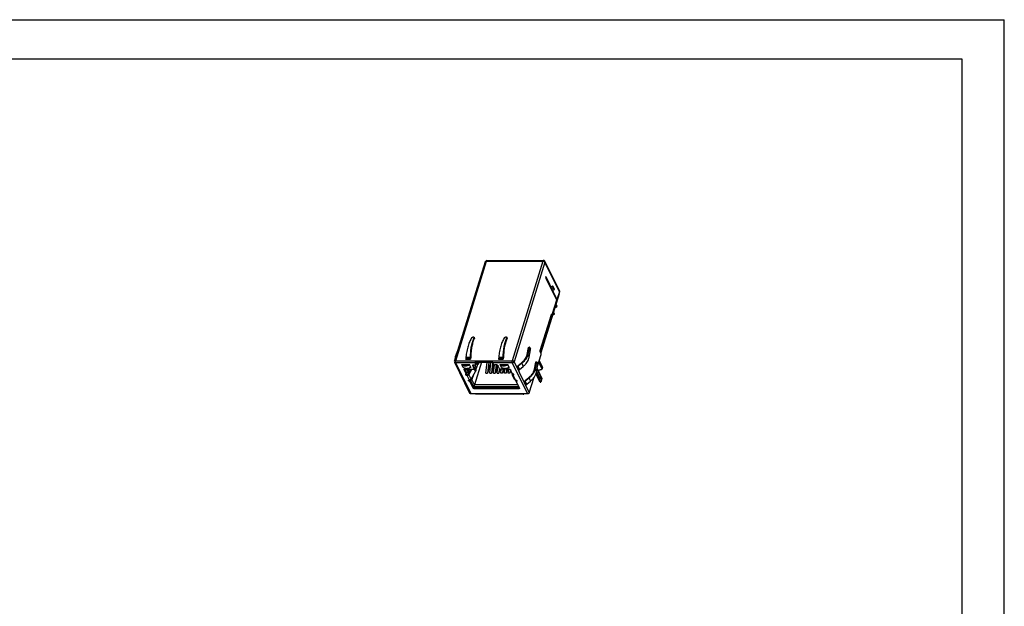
# Model space of a CAD drawing. Extents: x 0 to 420, y 0 to 297.
# Tile 3 of 3: x 171 to 420, y 148 to 297. Entities that reach past the tile are written whole.
import ezdxf

# ---------------------------------------------------------------- set-up
doc = ezdxf.new("R2010")
doc.units = 0
doc.header["$LTSCALE"] = 23.1
doc.layers.get('0').update_dxf_attribs({"linetype": 'CONTINUOUS'})

msp = doc.modelspace()

# ---------------------------------------------------------------- linework, layer by layer
at = {"color": 7, "linetype": 'CONTINUOUS'}
for p, q in [((0, 297), (420, 297)), ((420, 0), (420, 297)), ((17.78, 287.08), (409.21, 287.08)), ((409.21, 287.08), (409.21, 9.23)), ((280.73, 210.54), (288.53, 235.78)), ((280.99, 210.67), (288.79, 235.91)), ((288.79, 235.91), (303.1, 235.91)), ((288.92, 236.06), (303.22, 236.06)), ((303.1, 235.91), (295.3, 210.67)), ((303.59, 235.66), (295.79, 210.42)), ((307.26, 228.33), (303.58, 235.84)), ((307.27, 228.15), (303.59, 235.66)), ((303.81, 231.95), (306.65, 226.16)), ((303.82, 231.79), (303.82, 231.7)), ((303.82, 231.79), (303.84, 231.79)), ((303.87, 231.71), (303.82, 231.7)), ((303.84, 231.79), (303.87, 231.71)), ((303.84, 231.79), (306.65, 226.09)), ((303.85, 231.56), (303.92, 231.58)), ((303.85, 231.56), (306.54, 226.09)), ((306.6, 226.11), (303.92, 231.58)), ((305.46, 229.48), (305.48, 229.54)), ((305.57, 229.57), (305.91, 228.88)), ((305.57, 229.56), (305.57, 229.57)), ((305.91, 228.87), (305.57, 229.56)), ((307.19, 227.58), (302.58, 212.67)), ((305.46, 229.48), (305.9, 228.59)), ((305.56, 229.38), (305.58, 229.44)), ((305.56, 229.38), (305.89, 228.69)), ((305.58, 229.44), (305.91, 228.75)), ((305.91, 228.75), (305.89, 228.69)), ((305.92, 228.66), (305.9, 228.61)), ((305.91, 228.87), (305.91, 228.88)), ((305.91, 228.88), (305.91, 228.87)), ((305.91, 228.86), (305.91, 228.87)), ((305.91, 228.87), (305.91, 228.86)), ((307.27, 228.15), (306.65, 226.16)), ((307.13, 227.7), (307.19, 227.58)), ((302.54, 212.75), (306.33, 225.01)), ((305.48, 222.34), (306.63, 226.06)), ((306.51, 224.21), (306.29, 224.66)), ((306.33, 225.01), (306.31, 225.05)), ((306.41, 225.05), (306.63, 224.6)), ((306.63, 224.6), (306.51, 224.21)), ((306.6, 226.11), (306.54, 226.09)), ((306.64, 226.07), (306.59, 226.05)), ((302.42, 213.25), (305.23, 222.34)), ((305.2, 222.27), (305.42, 222.27)), ((305.37, 222.31), (305.22, 222.31)), ((305.34, 222.37), (305.24, 222.37)), ((305.34, 222.37), (305.37, 222.31)), ((305.86, 222.26), (305.55, 222.26)), ((305.67, 222.65), (305.86, 222.26)), ((305.76, 222.96), (305.95, 222.57)), ((305.95, 222.57), (305.86, 222.26)), ((306.15, 224.21), (306.51, 224.21)), ((285.58, 216.63), (285.31, 216.63)), ((285.7, 216.53), (285.75, 216.36)), ((285.75, 216.41), (285.71, 216.57)), ((293.87, 216.63), (293.6, 216.63)), ((293.99, 216.53), (294.04, 216.36)), ((294.04, 216.41), (294, 216.57)), ((281.15, 212.28), (281.58, 213.27)), ((281.27, 212.27), (281.15, 212.28)), ((299.1, 212.26), (299.48, 214.01)), ((299.29, 212.28), (299.1, 212.26)), ((299.67, 214.02), (299.29, 212.28)), ((299.62, 211.59), (299.29, 212.28)), ((299.48, 214.01), (299.67, 214.02)), ((299.53, 214.08), (299.72, 214.09)), ((299.62, 211.59), (299.97, 213.4)), ((299.76, 214.05), (299.95, 213.68)), ((301.74, 209.33), (302.65, 212.27)), ((302.64, 212.56), (302.43, 212.97)), ((284.62, 202.39), (280.76, 210.25)), ((280.99, 210.67), (295.3, 210.67)), ((284.88, 202.25), (281.02, 210.11)), ((285.93, 210.11), (281.02, 210.11)), ((282.92, 208.97), (282.56, 209.7)), ((282.56, 209.7), (284.51, 209.7)), ((283.51, 211.03), (284.71, 211.03)), ((283.6, 211.59), (283.56, 211.26)), ((284.74, 211.26), (283.56, 211.26)), ((283.6, 211.59), (284.74, 211.59)), ((284.87, 208.97), (284.51, 209.7)), ((284.74, 211.59), (284.82, 211.56)), ((284.74, 211.26), (284.74, 211.59)), ((284.77, 211.25), (284.74, 211.26)), ((284.77, 211.25), (284.82, 211.44)), ((284.82, 211.56), (284.82, 211.44)), ((285.33, 209.59), (285.3, 209.49)), ((285.82, 208.75), (285.39, 209.61)), ((285.42, 209.61), (285.99, 209.61)), ((287.53, 210.27), (285.76, 204.54)), ((286.26, 208.8), (285.86, 209.61)), ((285.88, 210.34), (290.35, 210.34)), ((286.12, 209.74), (285.93, 210.11)), ((285.95, 210.34), (285.98, 210.27)), ((290.36, 210.27), (285.98, 210.27)), ((286.04, 210.27), (286.04, 210.21)), ((286.04, 210.21), (286.18, 209.93)), ((286.04, 210.21), (286.13, 210.21)), ((286.18, 209.93), (286.12, 209.74)), ((286.18, 209.88), (286.12, 209.68)), ((286.16, 210.27), (286.13, 210.21)), ((286.13, 210.21), (286.34, 209.78)), ((286.34, 209.78), (286.15, 209.78)), ((286.26, 208.8), (286.57, 209.8)), ((286.79, 209.83), (286.34, 209.78)), ((286.79, 209.83), (286.57, 210.27)), ((286.79, 209.83), (286.92, 210.27)), ((288.67, 207.53), (288.98, 210.27)), ((289.41, 210.27), (289.09, 207.53)), ((289.91, 210.18), (289.09, 207.53)), ((289.61, 207.53), (289.92, 210.27)), ((290.34, 210.2), (290.03, 207.53)), ((290.69, 209.65), (290.03, 207.53)), ((290.52, 209.83), (290.31, 210.27)), ((295.32, 210.11), (290.41, 210.11)), ((290.59, 209.74), (290.41, 210.11)), ((290.52, 209.83), (290.55, 209.81)), ((290.55, 207.53), (290.79, 209.62)), ((291.41, 209.61), (290.84, 209.61)), ((291.21, 209.61), (290.97, 207.53)), ((291.8, 211.03), (293, 211.03)), ((291.89, 211.59), (291.85, 211.26)), ((293.03, 211.26), (291.85, 211.26)), ((291.89, 211.59), (293.03, 211.59)), ((292.24, 209.7), (294.19, 209.7)), ((292.6, 208.97), (292.24, 209.7)), ((293.03, 211.59), (293.11, 211.56)), ((293.03, 211.26), (293.03, 211.59)), ((293.06, 211.25), (293.03, 211.26)), ((293.06, 211.25), (293.11, 211.44)), ((293.11, 211.56), (293.11, 211.44)), ((294.55, 208.97), (294.19, 209.7)), ((295.32, 210.11), (299.18, 202.25)), ((295.79, 210.42), (299.65, 202.56)), ((297.75, 210.01), (296.8, 209.26)), ((296.83, 209.47), (297.63, 210.1)), ((297.63, 210.1), (297.75, 210.01)), ((297.75, 210.01), (298.12, 209.24)), ((300.93, 208.53), (301.31, 210.28)), ((301.5, 210.29), (301.12, 208.55)), ((301.31, 210.28), (301.5, 210.29)), ((301.36, 210.35), (301.55, 210.36)), ((301.45, 207.86), (301.8, 209.67)), ((301.59, 210.32), (301.78, 209.95)), ((302.88, 208.5), (302.02, 210.25)), ((302.16, 210.69), (303.02, 208.94)), ((283.19, 208.51), (283.16, 208.4)), ((283.63, 207.44), (283.16, 208.4)), ((283.69, 207.64), (283.26, 208.53)), ((283.28, 208.53), (285.59, 208.53)), ((283.34, 208.53), (283.84, 207.51)), ((283.69, 207.64), (283.63, 207.44)), ((283.7, 207.58), (283.64, 207.38)), ((283.84, 207.51), (283.68, 207.51)), ((284.19, 207.75), (283.81, 208.53)), ((284.19, 207.75), (283.84, 207.51)), ((283.86, 206.97), (283.91, 207.13)), ((284.87, 208.53), (284.13, 207.25)), ((284.19, 207.75), (284.43, 208.53)), ((285.06, 208.53), (284.3, 207.22)), ((284.88, 206.03), (284.3, 207.22)), ((284.88, 206.03), (286, 207.97)), ((285.71, 208.65), (285.3, 209.49)), ((285.77, 208.85), (285.71, 208.65)), ((285.71, 208.57), (286, 207.97)), ((285.78, 208.79), (285.72, 208.59)), ((285.82, 208.75), (285.77, 208.75)), ((286.26, 208.8), (285.82, 208.75)), ((286.13, 208.46), (285.98, 208.77)), ((286.11, 208.79), (286.13, 208.46)), ((288.67, 207.53), (289.09, 207.53)), ((289.61, 207.53), (290.03, 207.53)), ((290.55, 207.53), (290.97, 207.53)), ((291.6, 209.55), (290.97, 207.53)), ((291.49, 207.53), (291.7, 209.39)), ((291.49, 207.53), (291.91, 207.53)), ((292.07, 208.65), (291.65, 209.49)), ((292.05, 208.69), (291.91, 207.53)), ((292.22, 208.54), (291.91, 207.53)), ((294.61, 208.53), (292.31, 208.53)), ((292.43, 207.53), (292.54, 208.53)), ((292.85, 207.53), (292.43, 207.53)), ((292.97, 208.53), (292.85, 207.53)), ((293.16, 208.53), (292.85, 207.53)), ((293.37, 207.53), (293.48, 208.53)), ((293.79, 207.53), (293.37, 207.53)), ((293.91, 208.53), (293.79, 207.53)), ((294.1, 208.53), (293.79, 207.53)), ((294.31, 207.53), (294.42, 208.53)), ((294.73, 207.53), (294.31, 207.53)), ((294.83, 208.42), (294.73, 207.53)), ((294.94, 208.2), (294.73, 207.53)), ((295.16, 207.75), (294.81, 208.46)), ((295.33, 207.44), (294.86, 208.4)), ((295.21, 207.69), (295.16, 207.75)), ((295.25, 207.53), (295.25, 207.6)), ((295.29, 207.53), (295.25, 207.53)), ((295.29, 207.53), (295.28, 207.22)), ((295.88, 205.93), (295.3, 207.11)), ((295.47, 207.34), (295.47, 207.25)), ((295.51, 207.16), (295.47, 207.25)), ((295.61, 207.13), (295.56, 206.97)), ((296.73, 209.16), (297.12, 208.36)), ((296.77, 209.28), (296.83, 209.47)), ((296.8, 209.26), (296.77, 209.28)), ((297.19, 208.45), (296.8, 209.26)), ((297.19, 208.45), (298.12, 209.24)), ((301.12, 208.55), (300.93, 208.53)), ((301.45, 207.86), (301.12, 208.55)), ((302.39, 205.22), (301.32, 207.39)), ((302.57, 205.22), (301.39, 207.62)), ((302.35, 206.12), (301.46, 207.92)), ((302.44, 206.12), (301.49, 208.06)), ((301.58, 208.51), (302.56, 206.51)), ((301.63, 208.66), (302.86, 206.16)), ((283.86, 206.97), (284.44, 205.79)), ((284.43, 205.79), (284.4, 205.66)), ((284.51, 205.61), (284.52, 205.65)), ((284.57, 205.63), (284.51, 205.43)), ((284.52, 205.65), (284.76, 205.65)), ((284.73, 205.52), (284.67, 205.32)), ((285.46, 203.71), (284.67, 205.32)), ((285.52, 203.9), (284.73, 205.52)), ((284.76, 205.65), (285.11, 205.88)), ((284.76, 205.65), (285.51, 204.12)), ((285.47, 207.06), (285.11, 205.88)), ((285.76, 204.54), (285.11, 205.88)), ((296.14, 205.79), (295.56, 206.97)), ((296.73, 204.54), (296.12, 205.79)), ((296.15, 205.79), (296.28, 205.65)), ((296.48, 205.65), (296.28, 205.65)), ((296.28, 205.65), (296.38, 205.44)), ((296.42, 205.57), (296.36, 205.38)), ((297.16, 203.71), (296.37, 205.32)), ((296.49, 205.63), (296.43, 205.43)), ((298.56, 205.43), (298.95, 204.63)), ((298.6, 205.55), (298.66, 205.74)), ((298.63, 205.53), (298.6, 205.55)), ((299.58, 206.28), (298.63, 205.53)), ((299.02, 204.72), (298.63, 205.53)), ((298.66, 205.74), (299.46, 206.37)), ((299.02, 204.72), (299.95, 205.51)), ((299.46, 206.37), (299.58, 206.28)), ((299.58, 206.28), (299.95, 205.51)), ((299.65, 202.56), (300.87, 206.5)), ((302.44, 206.12), (302.35, 206.12)), ((302.39, 205.22), (302.57, 205.22)), ((302.5, 206.06), (302.41, 206.06)), ((302.86, 206.16), (302.57, 205.22)), ((299.18, 202.25), (284.88, 202.25)), ((285.52, 203.9), (285.46, 203.71)), ((285.76, 204.54), (285.51, 204.12)), ((285.51, 204.12), (296.96, 204.12)), ((285.77, 203.78), (285.71, 203.58)), ((297.04, 203.58), (285.71, 203.58)), ((296.73, 204.54), (285.76, 204.54)), ((285.77, 203.78), (297.1, 203.78)), ((298.15, 202.16), (286.1, 202.16)), ((296.73, 204.54), (296.8, 204.45)), ((297.04, 203.58), (297.1, 203.78))]:
    msp.add_line(p, q, dxfattribs=at)
for centre, radius, start, end in [((288.92, 235.66), 0.4, 89.9984, 162.8329), ((303.22, 235.66), 0.4, 26.1381, 89.9999), ((304.77, 232.07), 0.968, 187.2723, 196.8213), ((305.81, 228.64), 0.0993, 333.7842, 342.8007), ((305.76, 228.81), 0.158, 15.5419, 21.6147), ((305.64, 228.75), 0.3, 342.828, 21.6271), ((306.92, 226.1), 0.271, 168.1391, 174.1298), ((306.82, 226.09), 0.174, 165.943, 170.7375), ((284.16, 210.99), 3.27, 156.8305, 162.1032), ((296.3, 212.88), 2.87, 342.0675, 347.6278), ((296.39, 212.91), 2.97, 342.0617, 347.7015), ((281.12, 210.42), 0.4, 162.8269, 206.1379), ((296.5, 212.2), 3.18, 343.4956, 348.9061), ((278.3, 215.22), 19.4, 341.8011, 342.1738), ((284.7, 206.14), 0.523, 249.8474, 255.5671), ((296.41, 205.85), 0.229, 288.9945, 290.3904), ((280.15, 211.49), 19.38, 341.8004, 342.1733)]:
    msp.add_arc(centre, radius, start, end, dxfattribs=at)
for centre, major_axis, ratio, start_param, end_param in [((303.9, 231.73), (0.006, 0.208), 0.383014, -4.557302, -3.771904), ((305.43, 229.11), (0.104, 0.493), 0.268842, -0.331064, -0.093123), ((306.59, 226.26), (0.006, 0.208), 0.383014, -3.771904, -3.022614)]:
    msp.add_ellipse(centre, major_axis=major_axis, ratio=ratio, start_param=start_param, end_param=end_param, dxfattribs=at)
for points, knots in [([(288.53, 235.78), (288.54, 235.79), (288.54, 235.81), (288.56, 235.84), (288.59, 235.86), (288.63, 235.89), (288.7, 235.91), (288.76, 235.91), (288.79, 235.91)], [0, 0, 0, 0, 0.099766, 0.20308, 0.312912, 0.431323, 0.696859, 1, 1, 1, 1]), ([(288.79, 235.91), (288.8, 235.93), (288.81, 235.97), (288.84, 236.02), (288.86, 236.04), (288.88, 236.05), (288.9, 236.06), (288.91, 236.06), (288.92, 236.06)], [0, 0, 0, 0, 0.331883, 0.605596, 0.72059, 0.822459, 0.914092, 1, 1, 1, 1]), ([(303.22, 236.06), (303.21, 236.06), (303.2, 236.06), (303.18, 236.05), (303.17, 236.04), (303.14, 236.02), (303.12, 235.97), (303.1, 235.93), (303.1, 235.91)], [0, 0, 0, 0, 0.085908, 0.177541, 0.27941, 0.394404, 0.668117, 1, 1, 1, 1]), ([(303.1, 235.91), (303.15, 235.91), (303.25, 235.9), (303.37, 235.85), (303.46, 235.8), (303.51, 235.76), (303.56, 235.72), (303.58, 235.68), (303.59, 235.66)], [0, 0, 0, 0, 0.264312, 0.535856, 0.66592, 0.787929, 0.899648, 1, 1, 1, 1]), ([(303.59, 235.66), (303.6, 235.69), (303.6, 235.74), (303.59, 235.8), (303.58, 235.83), (303.58, 235.84)], [0, 0, 0, 0, 0.516114, 0.760433, 1, 1, 1, 1]), ([(303.82, 231.79), (303.82, 231.8), (303.82, 231.85), (303.81, 231.91), (303.81, 231.95)], [0, 0, 0, 0, 0.250824, 1, 1, 1, 1]), ([(303.87, 231.71), (303.88, 231.69), (303.89, 231.64), (303.91, 231.6), (303.92, 231.58)], [0, 0, 0, 0, 0.543813, 1, 1, 1, 1]), ([(305.48, 229.54), (305.48, 229.55), (305.49, 229.56), (305.5, 229.58), (305.51, 229.59), (305.52, 229.6), (305.54, 229.6), (305.54, 229.6), (305.55, 229.6)], [0, 0, 0, 0, 0.34562, 0.48937, 0.613431, 0.812253, 0.903096, 1, 1, 1, 1]), ([(305.48, 229.54), (305.5, 229.52), (305.54, 229.49), (305.57, 229.45), (305.58, 229.44)], [0, 0, 0, 0, 0.536647, 1, 1, 1, 1]), ([(305.57, 229.56), (305.57, 229.56), (305.56, 229.57), (305.55, 229.59), (305.55, 229.6)], [0, 0, 0, 0, 0.246869, 1, 1, 1, 1]), ([(305.58, 229.44), (305.58, 229.46), (305.59, 229.5), (305.58, 229.54), (305.57, 229.56)], [0, 0, 0, 0, 0.516892, 1, 1, 1, 1]), ([(305.56, 229.38), (305.55, 229.4), (305.52, 229.44), (305.48, 229.47), (305.46, 229.48)], [0, 0, 0, 0, 0.463353, 1, 1, 1, 1]), ([(305.9, 228.61), (305.91, 228.61), (305.91, 228.63), (305.91, 228.66), (305.9, 228.68), (305.89, 228.69)], [0, 0, 0, 0, 0.23414, 0.475374, 1, 1, 1, 1]), ([(305.92, 228.86), (305.92, 228.84), (305.92, 228.8), (305.92, 228.77), (305.91, 228.75)], [0, 0, 0, 0, 0.484322, 1, 1, 1, 1]), ([(305.91, 228.75), (305.92, 228.74), (305.93, 228.71), (305.93, 228.68), (305.92, 228.67), (305.92, 228.66)], [0, 0, 0, 0, 0.524626, 0.76586, 1, 1, 1, 1]), ([(307.26, 228.33), (307.27, 228.32), (307.28, 228.29), (307.29, 228.23), (307.28, 228.18), (307.27, 228.15)], [0, 0, 0, 0, 0.239567, 0.483886, 1, 1, 1, 1]), ([(306.6, 226.11), (306.6, 226.1), (306.61, 226.1), (306.62, 226.08), (306.62, 226.08), (306.63, 226.07), (306.63, 226.07), (306.63, 226.07), (306.64, 226.07)], [0, 0, 0, 0, 0.386088, 0.545306, 0.680737, 0.792164, 0.880368, 1, 1, 1, 1]), ([(306.64, 226.07), (306.64, 226.07), (306.64, 226.07), (306.64, 226.08), (306.65, 226.08), (306.65, 226.09)], [0, 0, 0, 0, 0.366938, 0.645418, 1, 1, 1, 1]), ([(306.65, 226.09), (306.65, 226.09), (306.65, 226.1), (306.65, 226.11), (306.65, 226.11)], [0, 0, 0, 0, 0.245045, 1, 1, 1, 1]), ([(305.23, 222.34), (305.23, 222.35), (305.24, 222.37), (305.25, 222.39), (305.26, 222.4), (305.27, 222.41), (305.28, 222.41), (305.29, 222.42), (305.29, 222.42)], [0, 0, 0, 0, 0.331872, 0.605596, 0.72059, 0.82246, 0.914092, 1, 1, 1, 1]), ([(305.29, 222.42), (305.29, 222.42), (305.3, 222.41), (305.31, 222.4), (305.33, 222.39), (305.33, 222.38), (305.34, 222.37)], [0, 0, 0, 0, 0.195442, 0.417915, 0.684051, 1, 1, 1, 1]), ([(305.37, 222.31), (305.37, 222.3), (305.38, 222.29), (305.39, 222.28), (305.4, 222.27), (305.41, 222.27), (305.42, 222.27)], [0, 0, 0, 0, 0.315949, 0.582085, 0.804558, 1, 1, 1, 1]), ([(305.42, 222.27), (305.42, 222.27), (305.42, 222.27), (305.43, 222.27), (305.44, 222.28), (305.45, 222.29), (305.47, 222.31), (305.47, 222.33), (305.48, 222.34)], [0, 0, 0, 0, 0.085908, 0.17754, 0.27941, 0.394404, 0.668128, 1, 1, 1, 1]), ([(285.06, 216.53), (284.97, 216.38), (284.78, 216.07), (284.54, 215.56), (284.32, 214.99), (284.12, 214.38), (283.94, 213.72), (283.8, 213.04), (283.68, 212.32), (283.62, 211.83), (283.6, 211.59)], [0, 0, 0, 0, 0.100733, 0.209866, 0.326912, 0.45113, 0.581636, 0.717385, 0.857248, 1, 1, 1, 1]), ([(284.74, 211.59), (284.74, 211.83), (284.76, 212.32), (284.82, 213.03), (284.9, 213.72), (285.01, 214.38), (285.15, 214.99), (285.31, 215.55), (285.49, 216.07), (285.63, 216.38), (285.7, 216.53)], [0, 0, 0, 0, 0.145334, 0.28718, 0.424259, 0.555376, 0.679407, 0.795379, 0.902446, 1, 1, 1, 1]), ([(285.75, 216.36), (285.67, 216.22), (285.54, 215.91), (285.36, 215.41), (285.21, 214.86), (285.08, 214.27), (284.97, 213.63), (284.89, 212.96), (284.84, 212.27), (284.82, 211.8), (284.82, 211.56)], [0, 0, 0, 0, 0.097551, 0.204618, 0.32059, 0.44462, 0.575736, 0.712814, 0.854662, 1, 1, 1, 1]), ([(285.06, 216.53), (285.07, 216.55), (285.1, 216.57), (285.16, 216.61), (285.23, 216.63), (285.28, 216.63), (285.31, 216.63)], [0, 0, 0, 0, 0.20779, 0.459221, 0.732876, 1, 1, 1, 1]), ([(285.58, 216.63), (285.6, 216.63), (285.63, 216.63), (285.66, 216.62), (285.68, 216.61), (285.7, 216.6), (285.71, 216.59), (285.71, 216.58), (285.71, 216.57)], [0, 0, 0, 0, 0.316927, 0.587595, 0.704512, 0.810208, 0.907331, 1, 1, 1, 1]), ([(285.71, 216.57), (285.71, 216.57), (285.71, 216.55), (285.71, 216.54), (285.7, 216.53)], [0, 0, 0, 0, 0.471334, 1, 1, 1, 1]), ([(285.75, 216.36), (285.75, 216.37), (285.75, 216.38), (285.75, 216.4), (285.75, 216.41)], [0, 0, 0, 0, 0.528539, 1, 1, 1, 1]), ([(293.35, 216.53), (293.26, 216.38), (293.07, 216.07), (292.83, 215.56), (292.61, 214.99), (292.41, 214.38), (292.23, 213.72), (292.09, 213.04), (291.97, 212.32), (291.91, 211.83), (291.89, 211.59)], [0, 0, 0, 0, 0.100733, 0.209866, 0.326912, 0.45113, 0.581636, 0.717385, 0.857248, 1, 1, 1, 1]), ([(293.03, 211.59), (293.03, 211.83), (293.05, 212.32), (293.11, 213.03), (293.19, 213.72), (293.3, 214.38), (293.44, 214.99), (293.6, 215.55), (293.78, 216.07), (293.92, 216.38), (293.99, 216.53)], [0, 0, 0, 0, 0.145334, 0.28718, 0.424259, 0.555376, 0.679407, 0.795379, 0.902446, 1, 1, 1, 1]), ([(294.04, 216.36), (293.96, 216.22), (293.83, 215.91), (293.65, 215.41), (293.5, 214.86), (293.37, 214.27), (293.26, 213.63), (293.18, 212.96), (293.13, 212.27), (293.11, 211.8), (293.11, 211.56)], [0, 0, 0, 0, 0.097551, 0.204618, 0.32059, 0.44462, 0.575736, 0.712814, 0.854662, 1, 1, 1, 1]), ([(293.35, 216.53), (293.36, 216.55), (293.39, 216.57), (293.45, 216.61), (293.52, 216.63), (293.57, 216.63), (293.6, 216.63)], [0, 0, 0, 0, 0.20779, 0.459221, 0.732876, 1, 1, 1, 1]), ([(293.87, 216.63), (293.89, 216.63), (293.92, 216.63), (293.95, 216.62), (293.97, 216.61), (293.99, 216.6), (294, 216.59), (294, 216.58), (294, 216.57)], [0, 0, 0, 0, 0.316927, 0.587595, 0.704512, 0.810208, 0.907331, 1, 1, 1, 1]), ([(294, 216.57), (294, 216.57), (294, 216.55), (294, 216.54), (293.99, 216.53)], [0, 0, 0, 0, 0.471334, 1, 1, 1, 1]), ([(294.04, 216.36), (294.04, 216.37), (294.04, 216.38), (294.04, 216.4), (294.04, 216.41)], [0, 0, 0, 0, 0.528539, 1, 1, 1, 1]), ([(299.48, 214.01), (299.48, 214.02), (299.49, 214.04), (299.5, 214.06), (299.51, 214.07), (299.51, 214.07), (299.52, 214.08), (299.53, 214.08), (299.53, 214.08)], [0, 0, 0, 0, 0.341564, 0.618314, 0.732295, 0.831518, 0.919069, 1, 1, 1, 1]), ([(299.72, 214.09), (299.71, 214.09), (299.71, 214.09), (299.7, 214.09), (299.69, 214.08), (299.69, 214.07), (299.68, 214.05), (299.67, 214.03), (299.67, 214.02)], [0, 0, 0, 0, 0.080931, 0.168482, 0.267705, 0.381686, 0.658436, 1, 1, 1, 1]), ([(299.76, 214.05), (299.76, 214.06), (299.75, 214.07), (299.74, 214.08), (299.73, 214.09), (299.72, 214.09), (299.72, 214.09)], [0, 0, 0, 0, 0.331063, 0.602411, 0.819062, 1, 1, 1, 1]), ([(299.97, 213.4), (299.98, 213.42), (299.98, 213.47), (299.98, 213.55), (299.97, 213.61), (299.96, 213.65), (299.95, 213.67), (299.95, 213.68)], [0, 0, 0, 0, 0.245521, 0.517252, 0.779803, 0.897008, 1, 1, 1, 1]), ([(302.43, 212.97), (302.43, 212.98), (302.42, 213), (302.41, 213.05), (302.4, 213.11), (302.4, 213.18), (302.41, 213.23), (302.42, 213.25)], [0, 0, 0, 0, 0.102667, 0.219303, 0.480863, 0.7527, 1, 1, 1, 1]), ([(302.65, 212.27), (302.66, 212.3), (302.66, 212.35), (302.67, 212.42), (302.66, 212.48), (302.65, 212.53), (302.64, 212.55), (302.64, 212.56)], [0, 0, 0, 0, 0.2473, 0.519137, 0.780697, 0.897333, 1, 1, 1, 1]), ([(280.99, 210.67), (280.96, 210.67), (280.9, 210.67), (280.83, 210.65), (280.79, 210.62), (280.76, 210.6), (280.75, 210.57), (280.74, 210.55), (280.73, 210.54)], [0, 0, 0, 0, 0.303139, 0.568676, 0.687087, 0.79692, 0.900234, 1, 1, 1, 1]), ([(280.76, 210.25), (280.77, 210.23), (280.8, 210.19), (280.86, 210.14), (280.93, 210.12), (280.99, 210.11), (281.02, 210.11)], [0, 0, 0, 0, 0.226855, 0.465045, 0.722047, 1, 1, 1, 1]), ([(280.91, 211.11), (280.9, 211.25), (280.93, 211.55), (281, 211.85), (281.04, 211.99)], [0, 0, 0, 0, 0.488581, 1, 1, 1, 1]), ([(281.02, 210.11), (281.01, 210.13), (280.99, 210.17), (280.98, 210.23), (280.97, 210.3), (280.96, 210.41), (280.96, 210.51), (280.98, 210.61), (280.99, 210.65), (280.99, 210.67)], [0, 0, 0, 0, 0.102619, 0.219194, 0.34657, 0.480851, 0.752554, 0.881367, 1, 1, 1, 1]), ([(282.56, 209.7), (282.61, 209.65), (282.73, 209.56), (282.94, 209.46), (283.18, 209.4), (283.44, 209.38), (283.71, 209.4), (284.08, 209.48), (284.34, 209.6), (284.51, 209.7)], [0, 0, 0, 0, 0.10507, 0.215968, 0.33368, 0.458229, 0.588817, 0.724017, 1, 1, 1, 1]), ([(283.56, 211.26), (283.56, 211.22), (283.55, 211.14), (283.52, 211.06), (283.51, 211.03)], [0, 0, 0, 0, 0.521691, 1, 1, 1, 1]), ([(284.71, 211.03), (284.72, 211.06), (284.73, 211.14), (284.74, 211.22), (284.74, 211.26)], [0, 0, 0, 0, 0.474853, 1, 1, 1, 1]), ([(284.77, 211.25), (284.76, 211.23), (284.74, 211.16), (284.72, 211.08), (284.71, 211.03)], [0, 0, 0, 0, 0.250481, 1, 1, 1, 1]), ([(285.29, 209.55), (285.29, 209.55), (285.3, 209.56), (285.31, 209.58), (285.34, 209.6), (285.38, 209.61), (285.41, 209.61), (285.42, 209.61)], [0, 0, 0, 0, 0.099856, 0.203264, 0.430807, 0.696589, 1, 1, 1, 1]), ([(285.88, 210.34), (285.88, 210.29), (285.89, 210.23), (285.91, 210.16), (285.93, 210.13), (285.93, 210.11)], [0, 0, 0, 0, 0.542295, 0.784242, 1, 1, 1, 1]), ([(285.99, 209.61), (286.01, 209.61), (286.04, 209.62), (286.08, 209.63), (286.1, 209.65), (286.12, 209.67), (286.12, 209.67), (286.12, 209.68)], [0, 0, 0, 0, 0.303411, 0.569193, 0.796736, 0.900144, 1, 1, 1, 1]), ([(286.12, 209.68), (286.13, 209.69), (286.13, 209.71), (286.12, 209.73), (286.12, 209.74)], [0, 0, 0, 0, 0.47401, 1, 1, 1, 1]), ([(286.18, 209.88), (286.19, 209.88), (286.19, 209.91), (286.18, 209.92), (286.18, 209.93)], [0, 0, 0, 0, 0.473979, 1, 1, 1, 1]), ([(290.41, 210.11), (290.4, 210.13), (290.39, 210.16), (290.37, 210.23), (290.36, 210.29), (290.35, 210.34)], [0, 0, 0, 0, 0.215758, 0.457705, 1, 1, 1, 1]), ([(290.59, 209.74), (290.6, 209.72), (290.63, 209.69), (290.69, 209.65), (290.76, 209.62), (290.81, 209.61), (290.84, 209.61)], [0, 0, 0, 0, 0.211454, 0.46335, 0.735295, 1, 1, 1, 1]), ([(291.41, 209.61), (291.43, 209.61), (291.48, 209.61), (291.56, 209.58), (291.62, 209.54), (291.64, 209.51), (291.65, 209.49)], [0, 0, 0, 0, 0.264705, 0.53665, 0.788546, 1, 1, 1, 1]), ([(291.85, 211.26), (291.85, 211.22), (291.84, 211.14), (291.81, 211.06), (291.8, 211.03)], [0, 0, 0, 0, 0.521691, 1, 1, 1, 1]), ([(292.24, 209.7), (292.29, 209.65), (292.41, 209.56), (292.62, 209.46), (292.86, 209.4), (293.12, 209.38), (293.39, 209.4), (293.76, 209.48), (294.03, 209.6), (294.19, 209.7)], [0, 0, 0, 0, 0.10507, 0.215968, 0.33368, 0.458229, 0.588817, 0.724017, 1, 1, 1, 1]), ([(293, 211.03), (293.01, 211.06), (293.02, 211.14), (293.03, 211.22), (293.03, 211.26)], [0, 0, 0, 0, 0.474853, 1, 1, 1, 1]), ([(293.06, 211.25), (293.05, 211.23), (293.03, 211.16), (293.01, 211.08), (293, 211.03)], [0, 0, 0, 0, 0.250481, 1, 1, 1, 1]), ([(295.3, 210.67), (295.29, 210.65), (295.28, 210.61), (295.26, 210.51), (295.26, 210.41), (295.27, 210.3), (295.28, 210.23), (295.3, 210.17), (295.31, 210.13), (295.32, 210.11)], [0, 0, 0, 0, 0.118633, 0.247446, 0.519149, 0.65343, 0.780806, 0.897381, 1, 1, 1, 1]), ([(295.79, 210.42), (295.78, 210.44), (295.76, 210.48), (295.71, 210.52), (295.66, 210.57), (295.57, 210.62), (295.45, 210.66), (295.35, 210.67), (295.3, 210.67)], [0, 0, 0, 0, 0.100352, 0.21207, 0.33408, 0.464144, 0.735688, 1, 1, 1, 1]), ([(295.32, 210.11), (295.37, 210.11), (295.48, 210.13), (295.59, 210.19), (295.67, 210.25), (295.74, 210.32), (295.77, 210.38), (295.79, 210.42)], [0, 0, 0, 0, 0.253002, 0.515778, 0.645255, 0.770279, 1, 1, 1, 1]), ([(297.63, 210.1), (297.8, 210.23), (298.11, 210.51), (298.51, 210.98), (298.82, 211.47), (298.97, 211.82), (299.03, 211.99)], [0, 0, 0, 0, 0.266935, 0.523813, 0.768508, 1, 1, 1, 1]), ([(299.21, 211.99), (299.15, 211.81), (299, 211.44), (298.67, 210.92), (298.25, 210.44), (297.92, 210.14), (297.75, 210.01)], [0, 0, 0, 0, 0.231538, 0.47625, 0.733113, 1, 1, 1, 1]), ([(298.12, 209.24), (298.3, 209.38), (298.62, 209.69), (299.03, 210.19), (299.35, 210.73), (299.5, 211.11), (299.55, 211.3)], [0, 0, 0, 0, 0.265024, 0.521284, 0.766656, 1, 1, 1, 1]), ([(301.31, 210.28), (301.31, 210.29), (301.32, 210.31), (301.33, 210.33), (301.34, 210.34), (301.34, 210.35), (301.35, 210.35), (301.36, 210.35), (301.36, 210.35)], [0, 0, 0, 0, 0.341563, 0.618313, 0.732294, 0.831517, 0.919068, 1, 1, 1, 1]), ([(301.55, 210.36), (301.54, 210.36), (301.54, 210.36), (301.53, 210.36), (301.52, 210.35), (301.52, 210.34), (301.51, 210.32), (301.5, 210.3), (301.5, 210.29)], [0, 0, 0, 0, 0.080932, 0.168483, 0.267706, 0.381687, 0.658437, 1, 1, 1, 1]), ([(301.59, 210.32), (301.59, 210.33), (301.58, 210.34), (301.57, 210.35), (301.56, 210.36), (301.55, 210.36), (301.55, 210.36)], [0, 0, 0, 0, 0.331063, 0.602411, 0.819062, 1, 1, 1, 1]), ([(301.8, 209.67), (301.81, 209.69), (301.81, 209.74), (301.81, 209.82), (301.8, 209.88), (301.79, 209.92), (301.78, 209.94), (301.78, 209.95)], [0, 0, 0, 0, 0.245519, 0.517251, 0.779803, 0.897008, 1, 1, 1, 1]), ([(284.87, 208.97), (284.7, 208.87), (284.44, 208.75), (284.07, 208.67), (283.8, 208.65), (283.54, 208.67), (283.3, 208.73), (283.09, 208.83), (282.97, 208.92), (282.92, 208.97)], [0, 0, 0, 0, 0.275983, 0.411183, 0.541771, 0.66632, 0.784032, 0.89493, 1, 1, 1, 1]), ([(283.15, 208.46), (283.16, 208.47), (283.16, 208.48), (283.17, 208.49), (283.2, 208.51), (283.24, 208.52), (283.27, 208.53), (283.28, 208.53)], [0, 0, 0, 0, 0.099856, 0.203264, 0.430807, 0.696589, 1, 1, 1, 1]), ([(283.16, 208.4), (283.16, 208.41), (283.15, 208.43), (283.15, 208.45), (283.15, 208.46)], [0, 0, 0, 0, 0.52599, 1, 1, 1, 1]), ([(283.58, 207.33), (283.57, 207.33), (283.54, 207.32), (283.52, 207.3), (283.5, 207.27), (283.49, 207.26), (283.48, 207.25)], [0, 0, 0, 0, 0.28304, 0.53999, 0.775941, 1, 1, 1, 1]), ([(283.48, 207.25), (283.48, 207.24), (283.48, 207.23), (283.48, 207.19), (283.5, 207.15), (283.53, 207.1), (283.58, 207.06), (283.64, 207.02), (283.71, 207), (283.79, 206.98), (283.84, 206.97), (283.86, 206.97)], [0, 0, 0, 0, 0.042717, 0.08684, 0.18336, 0.295419, 0.423208, 0.56339, 0.710541, 0.858238, 1, 1, 1, 1]), ([(283.54, 207.32), (283.56, 207.29), (283.59, 207.25), (283.64, 207.21), (283.71, 207.17), (283.8, 207.14), (283.87, 207.13), (283.91, 207.13)], [0, 0, 0, 0, 0.21146, 0.333606, 0.463789, 0.735525, 1, 1, 1, 1]), ([(283.58, 207.33), (283.58, 207.33), (283.6, 207.34), (283.62, 207.35), (283.63, 207.37), (283.64, 207.38), (283.64, 207.38)], [0, 0, 0, 0, 0.283041, 0.539988, 0.775942, 1, 1, 1, 1]), ([(283.64, 207.38), (283.64, 207.39), (283.64, 207.41), (283.64, 207.43), (283.63, 207.44)], [0, 0, 0, 0, 0.47401, 1, 1, 1, 1]), ([(283.7, 207.58), (283.7, 207.59), (283.7, 207.61), (283.7, 207.63), (283.69, 207.64)], [0, 0, 0, 0, 0.473979, 1, 1, 1, 1]), ([(283.86, 206.97), (283.91, 206.97), (283.99, 206.99), (284.12, 207.04), (284.22, 207.11), (284.28, 207.18), (284.3, 207.22)], [0, 0, 0, 0, 0.247621, 0.505675, 0.760664, 1, 1, 1, 1]), ([(284.13, 207.25), (284.12, 207.23), (284.09, 207.2), (284.04, 207.16), (283.98, 207.14), (283.93, 207.13), (283.91, 207.13)], [0, 0, 0, 0, 0.239336, 0.494325, 0.752379, 1, 1, 1, 1]), ([(285.3, 209.49), (285.29, 209.5), (285.29, 209.52), (285.29, 209.54), (285.29, 209.55)], [0, 0, 0, 0, 0.52599, 1, 1, 1, 1]), ([(285.59, 208.53), (285.6, 208.53), (285.63, 208.53), (285.67, 208.54), (285.7, 208.56), (285.71, 208.58), (285.72, 208.59), (285.72, 208.59)], [0, 0, 0, 0, 0.303411, 0.569193, 0.796736, 0.900144, 1, 1, 1, 1]), ([(285.72, 208.59), (285.72, 208.6), (285.72, 208.62), (285.71, 208.64), (285.71, 208.65)], [0, 0, 0, 0, 0.47401, 1, 1, 1, 1]), ([(285.78, 208.79), (285.78, 208.8), (285.78, 208.82), (285.78, 208.84), (285.77, 208.85)], [0, 0, 0, 0, 0.473992, 1, 1, 1, 1]), ([(286.13, 208.46), (286.13, 208.42), (286.13, 208.34), (286.1, 208.17), (286.05, 208.05), (286, 207.97)], [0, 0, 0, 0, 0.23506, 0.479533, 1, 1, 1, 1]), ([(292.07, 208.65), (292.07, 208.63), (292.1, 208.6), (292.16, 208.56), (292.23, 208.53), (292.29, 208.53), (292.31, 208.53)], [0, 0, 0, 0, 0.211454, 0.46335, 0.735295, 1, 1, 1, 1]), ([(294.55, 208.97), (294.38, 208.87), (294.12, 208.75), (293.75, 208.67), (293.48, 208.65), (293.22, 208.67), (292.98, 208.73), (292.77, 208.83), (292.65, 208.92), (292.6, 208.97)], [0, 0, 0, 0, 0.275983, 0.411183, 0.541771, 0.66632, 0.784032, 0.89493, 1, 1, 1, 1]), ([(294.61, 208.53), (294.64, 208.53), (294.69, 208.52), (294.76, 208.49), (294.82, 208.45), (294.85, 208.42), (294.86, 208.4)], [0, 0, 0, 0, 0.264705, 0.53665, 0.788546, 1, 1, 1, 1]), ([(295.28, 207.22), (295.28, 207.2), (295.28, 207.16), (295.29, 207.13), (295.3, 207.11)], [0, 0, 0, 0, 0.50739, 1, 1, 1, 1]), ([(295.3, 207.11), (295.31, 207.09), (295.34, 207.05), (295.4, 207), (295.48, 206.98), (295.53, 206.97), (295.56, 206.97)], [0, 0, 0, 0, 0.226855, 0.465046, 0.722054, 1, 1, 1, 1]), ([(295.33, 207.44), (295.34, 207.43), (295.35, 207.41), (295.39, 207.37), (295.44, 207.35), (295.48, 207.33), (295.5, 207.33)], [0, 0, 0, 0, 0.210244, 0.453487, 0.721251, 1, 1, 1, 1]), ([(295.48, 207.2), (295.47, 207.21), (295.47, 207.22), (295.47, 207.24), (295.47, 207.25)], [0, 0, 0, 0, 0.49261, 1, 1, 1, 1]), ([(295.61, 207.13), (295.59, 207.13), (295.57, 207.13), (295.53, 207.15), (295.5, 207.17), (295.48, 207.19), (295.48, 207.2)], [0, 0, 0, 0, 0.277946, 0.534954, 0.773145, 1, 1, 1, 1]), ([(295.76, 207.07), (295.76, 207.08), (295.76, 207.11), (295.75, 207.15), (295.73, 207.18), (295.7, 207.22), (295.66, 207.26), (295.59, 207.3), (295.53, 207.32), (295.5, 207.33)], [0, 0, 0, 0, 0.089262, 0.185628, 0.293806, 0.415495, 0.549955, 0.694752, 1, 1, 1, 1]), ([(295.56, 206.97), (295.58, 206.97), (295.63, 206.98), (295.69, 206.99), (295.73, 207.02), (295.75, 207.05), (295.75, 207.06), (295.76, 207.07)], [0, 0, 0, 0, 0.303417, 0.569192, 0.796736, 0.900144, 1, 1, 1, 1]), ([(295.61, 207.13), (295.63, 207.13), (295.68, 207.13), (295.73, 207.15), (295.74, 207.16)], [0, 0, 0, 0, 0.536166, 1, 1, 1, 1]), ([(296.8, 209.26), (296.79, 209.25), (296.76, 209.22), (296.74, 209.19), (296.73, 209.16)], [0, 0, 0, 0, 0.268722, 1, 1, 1, 1]), ([(297.12, 208.36), (297.13, 208.37), (297.15, 208.41), (297.18, 208.44), (297.19, 208.45)], [0, 0, 0, 0, 0.478902, 1, 1, 1, 1]), ([(299.46, 206.37), (299.65, 206.52), (300, 206.84), (300.36, 207.29), (300.6, 207.66), (300.79, 208.04), (300.89, 208.33), (300.93, 208.53)], [0, 0, 0, 0, 0.269852, 0.527803, 0.651589, 0.771602, 1, 1, 1, 1]), ([(301.12, 208.55), (301.07, 208.34), (300.97, 208.03), (300.77, 207.63), (300.52, 207.24), (300.14, 206.76), (299.77, 206.43), (299.58, 206.28)], [0, 0, 0, 0, 0.228449, 0.348477, 0.472268, 0.730203, 1, 1, 1, 1]), ([(299.95, 205.51), (300.15, 205.67), (300.51, 206.02), (300.95, 206.6), (301.28, 207.21), (301.41, 207.65), (301.45, 207.86)], [0, 0, 0, 0, 0.267737, 0.525072, 0.769487, 1, 1, 1, 1]), ([(301.63, 208.66), (301.63, 208.67), (301.62, 208.68), (301.62, 208.69), (301.62, 208.71)], [0, 0, 0, 0, 0.231087, 1, 1, 1, 1]), ([(301.9, 208.12), (301.97, 208.18), (302.12, 208.28), (302.36, 208.39), (302.62, 208.47), (302.79, 208.49), (302.88, 208.5)], [0, 0, 0, 0, 0.251848, 0.505655, 0.756557, 1, 1, 1, 1]), ([(302.88, 208.5), (302.92, 208.57), (302.98, 208.71), (303.01, 208.86), (303.02, 208.94)], [0, 0, 0, 0, 0.514971, 1, 1, 1, 1]), ([(284.51, 205.43), (284.47, 205.44), (284.41, 205.47), (284.34, 205.51), (284.3, 205.54), (284.27, 205.58), (284.25, 205.62), (284.24, 205.66), (284.24, 205.68), (284.25, 205.69)], [0, 0, 0, 0, 0.305247, 0.45004, 0.584501, 0.70619, 0.81437, 0.910738, 1, 1, 1, 1]), ([(284.25, 205.69), (284.25, 205.7), (284.26, 205.72), (284.28, 205.74), (284.32, 205.77), (284.37, 205.79), (284.42, 205.79), (284.44, 205.79)], [0, 0, 0, 0, 0.099857, 0.203264, 0.430806, 0.696589, 1, 1, 1, 1]), ([(284.31, 205.76), (284.31, 205.75), (284.34, 205.71), (284.38, 205.67), (284.44, 205.63), (284.48, 205.61), (284.51, 205.61)], [0, 0, 0, 0, 0.212237, 0.453686, 0.719239, 1, 1, 1, 1]), ([(284.88, 206.03), (284.86, 206), (284.8, 205.93), (284.69, 205.85), (284.57, 205.8), (284.48, 205.79), (284.44, 205.79)], [0, 0, 0, 0, 0.239336, 0.494325, 0.752379, 1, 1, 1, 1]), ([(284.67, 205.32), (284.67, 205.33), (284.65, 205.36), (284.61, 205.39), (284.56, 205.42), (284.53, 205.43), (284.51, 205.43)], [0, 0, 0, 0, 0.210244, 0.453487, 0.721251, 1, 1, 1, 1]), ([(284.73, 205.52), (284.73, 205.53), (284.71, 205.55), (284.67, 205.59), (284.62, 205.61), (284.59, 205.63), (284.57, 205.63)], [0, 0, 0, 0, 0.210254, 0.453487, 0.721239, 1, 1, 1, 1]), ([(296.14, 205.79), (296.11, 205.79), (296.06, 205.8), (295.98, 205.82), (295.92, 205.87), (295.89, 205.91), (295.88, 205.93)], [0, 0, 0, 0, 0.277946, 0.534954, 0.773145, 1, 1, 1, 1]), ([(296.14, 205.79), (296.16, 205.79), (296.21, 205.79), (296.29, 205.77), (296.36, 205.74), (296.42, 205.7), (296.47, 205.66), (296.51, 205.61), (296.52, 205.57), (296.52, 205.54), (296.52, 205.52), (296.52, 205.52)], [0, 0, 0, 0, 0.141758, 0.289461, 0.436614, 0.576796, 0.704585, 0.816642, 0.91316, 0.957282, 1, 1, 1, 1]), ([(296.43, 205.43), (296.42, 205.43), (296.4, 205.43), (296.39, 205.41), (296.37, 205.4), (296.37, 205.39), (296.36, 205.38)], [0, 0, 0, 0, 0.283041, 0.539988, 0.775942, 1, 1, 1, 1]), ([(296.36, 205.38), (296.36, 205.37), (296.36, 205.35), (296.37, 205.33), (296.37, 205.32)], [0, 0, 0, 0, 0.47401, 1, 1, 1, 1]), ([(296.49, 205.63), (296.48, 205.63), (296.46, 205.62), (296.45, 205.61), (296.43, 205.59), (296.43, 205.58), (296.42, 205.57)], [0, 0, 0, 0, 0.283015, 0.539997, 0.775934, 1, 1, 1, 1]), ([(296.52, 205.52), (296.51, 205.51), (296.51, 205.49), (296.49, 205.47), (296.46, 205.45), (296.44, 205.44), (296.43, 205.43)], [0, 0, 0, 0, 0.224058, 0.460012, 0.716959, 1, 1, 1, 1]), ([(298.63, 205.53), (298.62, 205.52), (298.59, 205.49), (298.57, 205.46), (298.56, 205.43)], [0, 0, 0, 0, 0.268723, 1, 1, 1, 1]), ([(298.95, 204.63), (298.96, 204.64), (298.98, 204.68), (299.01, 204.71), (299.02, 204.72)], [0, 0, 0, 0, 0.478901, 1, 1, 1, 1]), ([(302.41, 206.06), (302.41, 206.06), (302.39, 206.06), (302.38, 206.08), (302.36, 206.09), (302.35, 206.11), (302.35, 206.12)], [0, 0, 0, 0, 0.195442, 0.417915, 0.684052, 1, 1, 1, 1]), ([(302.44, 206.12), (302.45, 206.11), (302.46, 206.09), (302.47, 206.08), (302.49, 206.06), (302.5, 206.06), (302.5, 206.06)], [0, 0, 0, 0, 0.315949, 0.582085, 0.804557, 1, 1, 1, 1]), ([(302.5, 206.06), (302.51, 206.06), (302.52, 206.06), (302.53, 206.07), (302.55, 206.09), (302.56, 206.11), (302.57, 206.13), (302.59, 206.17), (302.6, 206.23), (302.6, 206.3), (302.6, 206.38), (302.59, 206.45), (302.57, 206.49), (302.56, 206.51)], [0, 0, 0, 0, 0.031388, 0.066525, 0.107875, 0.156514, 0.212554, 0.275487, 0.417986, 0.573912, 0.730932, 0.876553, 1, 1, 1, 1]), ([(284.88, 202.25), (284.85, 202.25), (284.79, 202.25), (284.72, 202.28), (284.65, 202.32), (284.63, 202.36), (284.62, 202.39)], [0, 0, 0, 0, 0.277952, 0.534954, 0.773145, 1, 1, 1, 1]), ([(285.71, 203.58), (285.68, 203.58), (285.63, 203.59), (285.56, 203.62), (285.5, 203.66), (285.47, 203.69), (285.46, 203.71)], [0, 0, 0, 0, 0.264705, 0.53665, 0.788546, 1, 1, 1, 1]), ([(285.52, 203.9), (285.53, 203.89), (285.56, 203.85), (285.62, 203.81), (285.69, 203.79), (285.74, 203.78), (285.77, 203.78)], [0, 0, 0, 0, 0.211454, 0.46335, 0.735295, 1, 1, 1, 1]), ([(286.1, 202.16), (286.09, 202.16), (286.07, 202.17), (286.04, 202.18), (286.02, 202.21), (286.01, 202.24), (286, 202.25)], [0, 0, 0, 0, 0.195442, 0.417916, 0.684052, 1, 1, 1, 1]), ([(297.17, 203.65), (297.17, 203.65), (297.16, 203.64), (297.15, 203.62), (297.12, 203.6), (297.08, 203.59), (297.05, 203.58), (297.04, 203.58)], [0, 0, 0, 0, 0.099856, 0.203264, 0.430807, 0.696589, 1, 1, 1, 1]), ([(297.1, 203.78), (297.1, 203.78), (297.11, 203.78), (297.12, 203.78), (297.13, 203.78)], [0, 0, 0, 0, 0.255084, 1, 1, 1, 1]), ([(297.16, 203.71), (297.17, 203.7), (297.17, 203.68), (297.17, 203.66), (297.17, 203.65)], [0, 0, 0, 0, 0.52599, 1, 1, 1, 1]), ([(298.06, 202.25), (298.06, 202.24), (298.08, 202.21), (298.1, 202.18), (298.13, 202.17), (298.15, 202.16), (298.15, 202.16)], [0, 0, 0, 0, 0.315948, 0.582084, 0.804558, 1, 1, 1, 1]), ([(298.15, 202.16), (298.16, 202.16), (298.18, 202.17), (298.21, 202.18), (298.23, 202.21), (298.25, 202.24), (298.25, 202.25)], [0, 0, 0, 0, 0.195463, 0.417945, 0.684073, 1, 1, 1, 1]), ([(299.65, 202.56), (299.63, 202.52), (299.6, 202.46), (299.53, 202.39), (299.45, 202.32), (299.33, 202.27), (299.23, 202.25), (299.18, 202.25)], [0, 0, 0, 0, 0.229721, 0.354745, 0.484222, 0.746998, 1, 1, 1, 1])]:
    msp.add_open_spline(points, degree=3, knots=knots, dxfattribs=at)

doc.saveas('drawing.dxf')
